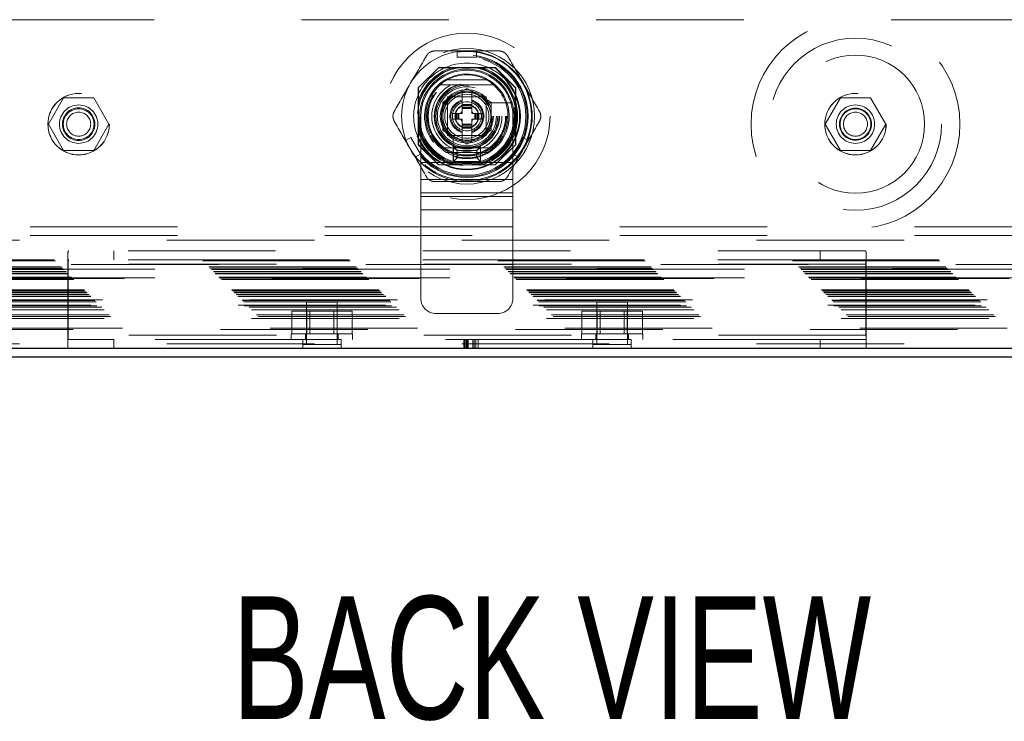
# Model space of a CAD drawing. Header units: inches. Extents: x 0.2 to 10.8, y 0.2 to 8.2.
# Tile 95 of 112: x 8.2 to 8.9, y 2.9 to 3.4. Entities that reach past the tile are written whole.
import ezdxf

# ---------------------------------------------------------------- set-up
doc = ezdxf.new("R2010")
doc.units = ezdxf.units.IN
doc.header["$MEASUREMENT"] = 0
doc.linetypes.add('HIDDEN', pattern=[0.075, 0.05, -0.025])
doc.layers.add('TEXT', color=140, linetype='Continuous')
doc.styles.add('SLDTEXTSTYLE0', font='TXT', dxfattribs={"width": 0.7})

msp = doc.modelspace()

# ---------------------------------------------------------------- linework, layer by layer
at = {"color": 7, "linetype": 'HIDDEN', "lineweight": 18}
for p, q in [((7.8073657, 3.3925154), (9.231949, 3.3925154)), ((8.5129874, 3.3708764), (8.5129874, 3.367101)), ((8.5261108, 3.367101), (8.5129874, 3.367101)), ((8.5261108, 3.3708764), (8.5261108, 3.367101)), ((8.5002994, 3.3600321), (8.4865908, 3.3463235)), ((8.5004493, 3.360182), (8.5002994, 3.3600321)), ((8.5387988, 3.3600321), (8.5002994, 3.3600321)), ((8.5389488, 3.360182), (8.5004493, 3.360182)), ((8.5525074, 3.3463235), (8.5387988, 3.3600321)), ((8.5526574, 3.3464734), (8.5389488, 3.360182)), ((8.4865908, 3.3463235), (8.4865908, 3.307824)), ((8.4867407, 3.3464734), (8.4867407, 3.3426826)), ((8.5015792, 3.3483992), (8.537519, 3.3483992)), ((8.5058611, 3.3516801), (8.5332371, 3.3516801)), ((8.5525074, 3.307824), (8.5525074, 3.3463235)), ((8.5526574, 3.307974), (8.5526574, 3.3464734)), ((8.235731, 3.3217237), (8.245979, 3.3394737)), ((8.245979, 3.3394737), (8.2664749, 3.3394737)), ((8.2664749, 3.3394737), (8.2767229, 3.3217237)), ((8.5326725, 3.3402004), (8.5064225, 3.3402004)), ((8.5064225, 3.3402004), (8.5064225, 3.3139504)), ((8.5065809, 3.3385285), (8.5161131, 3.3440319)), ((8.5099825, 3.3401971), (8.5291157, 3.3401971)), ((8.5161131, 3.3440319), (8.5162683, 3.3441215)), ((8.5162683, 3.3441215), (8.5195491, 3.3460157)), ((8.5162683, 3.3440626), (8.5162683, 3.3441215)), ((8.5162683, 3.338078), (8.5162683, 3.3440626)), ((8.52283, 3.3441215), (8.5195491, 3.3460157)), ((8.52283, 3.3440626), (8.52283, 3.3441215)), ((8.52283, 3.3441215), (8.5229851, 3.3440319)), ((8.52283, 3.338078), (8.52283, 3.3440626)), ((8.5229851, 3.3440319), (8.5325173, 3.3385285)), ((8.5326725, 3.3139504), (8.5326725, 3.3402004)), ((8.7626476, 3.3217237), (8.7728955, 3.3394737)), ((8.7728955, 3.3394737), (8.7933915, 3.3394737)), ((8.7933915, 3.3394737), (8.8036394, 3.3217237)), ((8.5064258, 3.3175071), (8.5064258, 3.3366404)), ((8.5162683, 3.3373915), (8.5162683, 3.338078)), ((8.5162683, 3.3302695), (8.5162683, 3.3373915)), ((8.5162683, 3.3351118), (8.52283, 3.3351118)), ((8.5162683, 3.3344557), (8.52283, 3.3344557)), ((8.5162683, 3.3341674), (8.52283, 3.3341674)), ((8.5162683, 3.3331035), (8.52283, 3.3331035)), ((8.52283, 3.3373915), (8.52283, 3.338078)), ((8.52283, 3.3302695), (8.52283, 3.3373915)), ((8.546747, 3.3362601), (8.5331399, 3.3362601)), ((8.4882975, 3.2958254), (8.4882975, 3.3270754)), ((8.5031449, 3.3215704), (8.5031449, 3.3325772)), ((8.5097066, 3.3290423), (8.5154137, 3.3290423)), ((8.5097066, 3.3251053), (8.5097066, 3.3290423)), ((8.5115111, 3.3290423), (8.5115111, 3.3251053)), ((8.5121672, 3.3290423), (8.5121672, 3.3251053)), ((8.5124555, 3.3290423), (8.5124555, 3.3251053)), ((8.5135194, 3.3290423), (8.5135194, 3.3251053)), ((8.5142153, 3.3290423), (8.5142153, 3.3251053)), ((8.5162683, 3.3324075), (8.52283, 3.3324075)), ((8.5236846, 3.3290423), (8.5293916, 3.3290423)), ((8.5248829, 3.3290423), (8.5248829, 3.3251053)), ((8.5255789, 3.3290423), (8.5255789, 3.3251053)), ((8.5266427, 3.3290423), (8.5266427, 3.3251053)), ((8.526931, 3.3290423), (8.526931, 3.3251053)), ((8.5275872, 3.3290423), (8.5275872, 3.3251053)), ((8.5293916, 3.3290423), (8.5293916, 3.3251053)), ((8.5359533, 3.3325772), (8.5359533, 3.3215704)), ((8.5507975, 3.2958254), (8.5507975, 3.3270754)), ((8.245979, 3.3039737), (8.235731, 3.3217237)), ((8.2767229, 3.3217237), (8.2664749, 3.3039737)), ((8.5097066, 3.3251053), (8.5154137, 3.3251053)), ((8.5162683, 3.3167561), (8.5162683, 3.323878)), ((8.5162683, 3.32174), (8.52283, 3.32174)), ((8.5162683, 3.321044), (8.52283, 3.321044)), ((8.5162683, 3.3199802), (8.52283, 3.3199802)), ((8.5162683, 3.3196919), (8.52283, 3.3196919)), ((8.52283, 3.3167561), (8.52283, 3.323878)), ((8.5236846, 3.3251053), (8.5293916, 3.3251053)), ((8.7728955, 3.3039737), (8.7626476, 3.3217237)), ((8.8036394, 3.3217237), (8.7933915, 3.3039737)), ((8.4783341, 3.3108551), (8.4816037, 3.3127427)), ((8.4816037, 3.3127427), (8.4881654, 3.3013776)), ((8.5064225, 3.3139504), (8.5326725, 3.3139504)), ((8.5161131, 3.3101156), (8.5065809, 3.315619)), ((8.5103628, 3.313483), (8.5103628, 3.2998759)), ((8.5162683, 3.3190357), (8.52283, 3.3190357)), ((8.5162683, 3.3160695), (8.5162683, 3.3167561)), ((8.5162683, 3.3100849), (8.5162683, 3.3160695)), ((8.52283, 3.3160695), (8.52283, 3.3167561)), ((8.52283, 3.3100849), (8.52283, 3.3160695)), ((8.5325173, 3.315619), (8.5229851, 3.3101156)), ((8.5509328, 3.3013776), (8.5574945, 3.3127427)), ((8.5607641, 3.3108551), (8.5574945, 3.3127427)), ((8.4865908, 3.307824), (8.5002994, 3.2941154)), ((8.4867407, 3.3114649), (8.4867407, 3.307974)), ((8.4867407, 3.307974), (8.5004493, 3.2942654)), ((8.5287141, 3.3064504), (8.5103808, 3.3064504)), ((8.5103808, 3.3064504), (8.5103808, 3.2964504)), ((8.5128808, 3.3039504), (8.5103808, 3.3064504)), ((8.5162683, 3.310026), (8.5161131, 3.3101156)), ((8.5162683, 3.310026), (8.5162683, 3.3100849)), ((8.5195491, 3.3081318), (8.5162683, 3.310026)), ((8.5195491, 3.3081318), (8.52283, 3.310026)), ((8.5229851, 3.3101156), (8.52283, 3.310026)), ((8.52283, 3.310026), (8.52283, 3.3100849)), ((8.5262141, 3.3039504), (8.5287141, 3.3064504)), ((8.5287141, 3.2964504), (8.5287141, 3.3064504)), ((8.5387988, 3.2941154), (8.5525074, 3.307824)), ((8.5525074, 3.307824), (8.5526574, 3.307974)), ((8.2664749, 3.3039737), (8.245979, 3.3039737)), ((8.4848958, 3.2994899), (8.4881654, 3.3013776)), ((8.5015792, 3.3057483), (8.537519, 3.3057483)), ((8.5058611, 3.3024675), (8.5332371, 3.3024675)), ((8.5262141, 3.3039504), (8.5128808, 3.3039504)), ((8.5128808, 3.3039504), (8.5128808, 3.2989504)), ((8.5262141, 3.2989504), (8.5262141, 3.3039504)), ((8.5542024, 3.2994899), (8.5509328, 3.3013776)), ((8.7933915, 3.3039737), (8.7728955, 3.3039737)), ((8.5507975, 3.2958254), (8.4882975, 3.2958254)), ((8.4882975, 3.2842372), (8.4882975, 3.2958254)), ((8.5507975, 3.2958254), (8.4882975, 3.2958254)), ((8.5002994, 3.2941154), (8.5387988, 3.2941154)), ((8.5004493, 3.2942654), (8.5039402, 3.2942654)), ((8.5128808, 3.2989504), (8.5103808, 3.2964504)), ((8.5103808, 3.2964504), (8.5287141, 3.2964504)), ((8.5128808, 3.2989504), (8.5262141, 3.2989504)), ((8.5262141, 3.2989504), (8.5287141, 3.2964504)), ((8.535158, 3.2942654), (8.5389488, 3.2942654)), ((8.5507975, 3.2842372), (8.5507975, 3.2958254)), ((8.5507975, 3.2842372), (8.4882975, 3.2842372)), ((8.4882975, 3.2751811), (8.4882975, 3.2842372)), ((8.5507975, 3.2751811), (8.5507975, 3.2842372)), ((8.5507975, 3.2751811), (8.4882975, 3.2751811)), ((8.4882975, 3.2520047), (8.4882975, 3.2751811)), ((8.5507975, 3.272649), (8.4882975, 3.272649)), ((8.5507975, 3.2520047), (8.5507975, 3.2751811)), ((8.5507975, 3.2635929), (8.4882975, 3.2635929)), ((7.6232407, 3.2521624), (9.416089, 3.2521624)), ((7.6232407, 3.2461624), (9.416089, 3.2461624)), ((8.5507975, 3.2520047), (8.4882975, 3.2520047)), ((8.4882975, 3.2037421), (8.4882975, 3.2520047)), ((8.5507975, 3.2520047), (8.4882975, 3.2520047)), ((8.5507975, 3.2037421), (8.5507975, 3.2520047)), ((9.416089, 3.2431624), (7.6232407, 3.2431624)), ((9.416089, 3.2431624), (7.6232407, 3.2431624)), ((8.2488315, 3.2327919), (8.2488315, 3.2267457)), ((8.7897788, 3.2357457), (8.2495509, 3.2357457)), ((8.2800815, 3.2297457), (8.2800815, 3.2357457)), ((8.7592482, 3.2357457), (8.7592482, 3.2297457)), ((8.7904982, 3.2327919), (8.7904982, 3.2267457)), ((9.4404448, 3.2289779), (7.5989256, 3.2289779)), ((9.4397276, 3.2297115), (7.5996375, 3.2297115)), ((7.6511157, 3.2265154), (9.388199, 3.2265154)), ((7.6511157, 3.2265154), (9.388199, 3.2265154)), ((8.7904982, 3.2267457), (8.2488315, 3.2267457)), ((8.2488315, 3.2267457), (8.2488315, 3.1787457)), ((8.2490474, 3.1787457), (8.2490474, 3.2267457)), ((8.7902823, 3.2267457), (8.2490474, 3.2267457)), ((8.7897788, 3.2297457), (8.2495509, 3.2297457)), ((8.7902823, 3.2267457), (8.7902823, 3.1787457)), ((8.7904982, 3.2267457), (8.7904982, 3.1787457)), ((9.4490965, 3.2203262), (7.5902739, 3.2203262)), ((9.4490965, 3.2203262), (7.5902739, 3.2203262)), ((9.4488556, 3.2205672), (7.5905149, 3.2205672)), ((9.4479263, 3.2214964), (7.5914441, 3.2214964)), ((9.4476382, 3.2217845), (7.5917322, 3.2217845)), ((9.4463094, 3.2231545), (7.5930853, 3.2231545)), ((9.4462366, 3.2231982), (7.5931506, 3.2231982)), ((9.4453084, 3.2241144), (7.5940621, 3.2241144)), ((9.4445353, 3.2248874), (7.5948351, 3.2248874)), ((7.607949, 3.2235154), (9.4313657, 3.2235154)), ((9.4530549, 3.2163679), (7.5863156, 3.2163679)), ((9.4522215, 3.2172012), (7.5871489, 3.2172012)), ((7.5871579, 3.2171953), (9.452197, 3.2171953)), ((7.5873246, 3.2173603), (9.4520558, 3.2173603)), ((9.4518049, 3.2176179), (7.5875656, 3.2176179)), ((9.4518049, 3.2176179), (7.5875656, 3.2176179)), ((9.4514211, 3.2180476), (7.5879589, 3.2180476)), ((9.4513882, 3.2180345), (7.5879822, 3.2180345)), ((7.607949, 3.2175154), (9.4313657, 3.2175154)), ((9.4631045, 3.2063004), (7.5762652, 3.2063004)), ((9.4619719, 3.2074509), (7.5773985, 3.2074509)), ((9.4615012, 3.2078798), (7.5778692, 3.2078798)), ((9.4615012, 3.2078798), (7.5778692, 3.2078798)), ((9.4606695, 3.2087533), (7.5787009, 3.2087533)), ((9.4599388, 3.209484), (7.5794317, 3.209484)), ((9.4680883, 3.2013345), (7.5712822, 3.2013345)), ((9.4672743, 3.2021485), (7.5720961, 3.2021485)), ((9.4671246, 3.2022981), (7.5722458, 3.2022981)), ((7.5724915, 3.2025256), (9.4668931, 3.2025256)), ((9.4645287, 3.2049015), (7.5748386, 3.2049015)), ((9.4644464, 3.2049254), (7.574924, 3.2049254)), ((9.4642909, 3.2051319), (7.5750796, 3.2051319)), ((8.4316649, 3.2009957), (8.4108315, 3.2009957)), ((8.4108315, 3.2009957), (8.4108315, 3.1723499)), ((8.4316649, 3.1723499), (8.4316649, 3.2009957)), ((8.6284982, 3.2009957), (8.6076649, 3.2009957)), ((8.6076649, 3.2009957), (8.6076649, 3.1723499)), ((8.6284982, 3.1723499), (8.6284982, 3.2009957)), ((9.4769066, 3.1925161), (7.5624638, 3.1925161)), ((9.4735309, 3.1958409), (7.5658395, 3.1958409)), ((9.471838, 3.1975848), (7.5675324, 3.1975848)), ((7.56852, 3.1985743), (9.4708542, 3.1985743)), ((9.4644464, 3.1990166), (7.574924, 3.1990166)), ((8.4007523, 3.1794957), (8.4007523, 3.1949124)), ((8.4110002, 3.1949124), (8.4007523, 3.1949124)), ((8.4110002, 3.1794957), (8.4110002, 3.1949124)), ((8.4314962, 3.1949124), (8.4110002, 3.1949124)), ((8.4130857, 3.1949124), (8.4130857, 3.1794957)), ((8.4294107, 3.1794957), (8.4294107, 3.1949124)), ((8.4314962, 3.1794957), (8.4314962, 3.1949124)), ((8.4417441, 3.1949124), (8.4314962, 3.1949124)), ((8.4417441, 3.1794957), (8.4417441, 3.1949124)), ((8.5403808, 3.1933254), (8.4987141, 3.1933254)), ((8.5975856, 3.1794957), (8.5975856, 3.1949124)), ((8.6078336, 3.1949124), (8.5975856, 3.1949124)), ((8.6078336, 3.1794957), (8.6078336, 3.1949124)), ((8.6283295, 3.1949124), (8.6078336, 3.1949124)), ((8.609919, 3.1949124), (8.609919, 3.1794957)), ((8.626244, 3.1794957), (8.626244, 3.1949124)), ((8.6283295, 3.1794957), (8.6283295, 3.1949124)), ((8.6385775, 3.1949124), (8.6283295, 3.1949124)), ((8.6385775, 3.1794957), (8.6385775, 3.1949124)), ((9.4780398, 3.1913829), (7.5613306, 3.1913829)), ((9.4735309, 3.189932), (7.5658395, 3.189932)), ((7.5524294, 3.1824471), (9.4869721, 3.1824471)), ((9.486043, 3.1833798), (7.5533275, 3.1833798)), ((8.4004149, 3.1794957), (8.4420815, 3.1794957)), ((8.4004149, 3.1794957), (8.4004149, 3.1757457)), ((8.4102065, 3.1794957), (8.4102065, 3.1757457)), ((8.4322899, 3.1757457), (8.4322899, 3.1794957)), ((8.4420815, 3.1757457), (8.4420815, 3.1794957)), ((8.5972482, 3.1794957), (8.6389149, 3.1794957)), ((8.5972482, 3.1794957), (8.5972482, 3.1757457)), ((8.6070399, 3.1794957), (8.6070399, 3.1757457)), ((8.6291232, 3.1757457), (8.6291232, 3.1794957)), ((8.6389149, 3.1757457), (8.6389149, 3.1794957)), ((9.416089, 3.1727457), (7.6232407, 3.1727457)), ((9.416089, 3.1727457), (7.6232407, 3.1727457)), ((8.7904982, 3.1787457), (8.2488315, 3.1787457)), ((8.2488315, 3.1787457), (8.2488315, 3.1757457)), ((8.2488315, 3.1697457), (8.2488315, 3.1757457)), ((8.2488315, 3.1757457), (8.2800815, 3.1757457)), ((8.7902823, 3.1787457), (8.2490474, 3.1787457)), ((8.2800815, 3.1757457), (8.2800815, 3.1697457)), ((8.4082274, 3.1757457), (8.2800815, 3.1757457)), ((8.4082274, 3.1757457), (8.434269, 3.1757457)), ((8.4082274, 3.1697457), (8.4082274, 3.1757457)), ((8.434269, 3.1697457), (8.434269, 3.1757457)), ((8.6050607, 3.1757457), (8.434269, 3.1757457)), ((8.5176046, 3.1697457), (8.5176046, 3.1757457)), ((8.5181373, 3.1757457), (8.5181373, 3.1697457)), ((8.5191169, 3.1697457), (8.5191169, 3.1757457)), ((8.5196477, 3.1697457), (8.5196477, 3.1757457)), ((8.5203395, 3.1697457), (8.5203395, 3.1757457)), ((8.5236695, 3.1697457), (8.5236695, 3.1757457)), ((8.5245028, 3.1697457), (8.5245028, 3.1757457)), ((8.5256001, 3.1697457), (8.5256001, 3.1757457)), ((8.5271606, 3.1697457), (8.5271606, 3.1757457)), ((8.6050607, 3.1757457), (8.6311024, 3.1757457)), ((8.6050607, 3.1697457), (8.6050607, 3.1757457)), ((8.6311024, 3.1697457), (8.6311024, 3.1757457)), ((8.7592482, 3.1757457), (8.6311024, 3.1757457)), ((8.7592482, 3.1697457), (8.7592482, 3.1757457)), ((8.7592482, 3.1757457), (8.7904982, 3.1757457)), ((8.7904982, 3.1787457), (8.7904982, 3.1757457)), ((8.7904982, 3.1757457), (8.7904982, 3.1697457)), ((8.434269, 3.1723499), (8.4082274, 3.1723499)), ((8.6311024, 3.1723499), (8.6050607, 3.1723499))]:
    msp.add_line(p, q, dxfattribs=at)
at = {"color": 7, "linetype": 'Continuous', "lineweight": 25}
for p, q in [((7.5256649, 3.1697457), (9.5106649, 3.1697457)), ((9.5136649, 3.1637457), (7.5256649, 3.1637457))]:
    msp.add_line(p, q, dxfattribs=at)
at = {"color": 7, "linetype": 'HIDDEN', "lineweight": 18, "flags": 128}
msp.add_lwpolyline([(8.490602, 3.3103612), (8.4879623, 3.3161415), (8.486624, 3.3213135)], dxfattribs=at)
at = {"color": 7, "linetype": 'HIDDEN', "lineweight": 18}
for centre, radius in [((8.7831435, 3.3217237), 0.0708333), ((8.5195491, 3.3270738), 0.0564167), ((8.7831435, 3.3217237), 0.0583333), ((8.5195491, 3.3270738), 0.0459318), ((8.5196574, 3.3272654), 0.04375), ((8.5195491, 3.3270738), 0.0415329), ((8.5195491, 3.3270738), 0.0415026), ((8.5195491, 3.3270738), 0.0408935), ((8.5195491, 3.3270738), 0.0400262), ((8.7831435, 3.3217237), 0.046875), ((8.5195491, 3.3270738), 0.0362814), ((8.5195491, 3.3270738), 0.0362533), ((8.5195491, 3.3270738), 0.0358174), ((8.5195491, 3.3270738), 0.0328084), ((8.5195491, 3.3270738), 0.0321054), ((8.5195491, 3.3270738), 0.0270669), ((8.5195491, 3.3270738), 0.0264108), ((8.5195491, 3.3270738), 0.0262467), ((8.5195491, 3.3270738), 0.0237861), ((8.5195491, 3.3270738), 0.0221457), ((8.5195491, 3.3270738), 0.0218176), ((8.5195491, 3.3270738), 0.0209974), ((8.5195491, 3.3270738), 0.0200131), ((8.256199, 3.321682), 0.0208333), ((8.2562269, 3.3217237), 0.0208333), ((8.5195491, 3.3270738), 0.0180446), ((8.5195491, 3.3270738), 0.0172244), ((8.5195491, 3.3270738), 0.0149278), ((8.7831157, 3.321682), 0.0208333), ((8.7831435, 3.3217237), 0.0208333), ((8.2562269, 3.3217237), 0.0130208), ((8.2562269, 3.3217237), 0.0110417), ((8.5195491, 3.3270738), 0.0098425), ((8.5195491, 3.3270738), 0.0080659), ((8.5195491, 3.3270738), 0.0078297), ((8.7831435, 3.3217237), 0.0130208), ((8.2562269, 3.3217237), 0.0104167), ((8.2562269, 3.3217237), 0.0081625), ((8.7831435, 3.3217237), 0.0108333), ((8.7831435, 3.3217237), 0.0104167), ((8.7831435, 3.3217237), 0.0081625)]:
    msp.add_circle(centre, radius, dxfattribs=at)
for centre, radius, start, end in [((8.5195491, 3.3270738), 0.0442913, 90, 150), ((8.5195491, 3.3270738), 0.0442913, 30, 90), ((8.5195491, 3.3270738), 0.0334252, 92.9225351, 176.8245609), ((8.5195491, 3.3270738), 0.0344488, 106.7274092, 164.9966295), ((8.5195491, 3.3270738), 0.0337927, 100.0116941, 167.5631019), ((8.5195491, 3.3270738), 0.0360892, 114.6199773, 155.3800227), ((8.5195491, 3.3270738), 0.0360892, 65.3800227, 114.6199773), ((8.5195491, 3.3270738), 0.0334252, 4.5398762, 80.6100594), ((8.5195491, 3.3270738), 0.0337927, 0, 79.5674603), ((8.5195491, 3.3270738), 0.0344488, 0, 75.509392), ((8.5195491, 3.3270738), 0.0360892, 24.6199773, 65.3800227), ((8.5195491, 3.3270738), 0.0319882, 16.6891712, 253.3108288), ((8.5195475, 3.3270754), 0.03125, 0, 180), ((8.5195491, 3.3270738), 0.0287073, 18.6629249, 251.3370751), ((8.5195491, 3.3270738), 0.0281573, 60.9137041, 119.0862959), ((8.5195491, 3.3270738), 0.0442913, 150, 210), ((8.5195491, 3.3270738), 0.0278871, 129.6282317, 230.3717683), ((8.5195491, 3.3270738), 0.0278871, 309.6282317, 50.3717683), ((8.5195491, 3.3270738), 0.0442913, 330, 30), ((8.5195491, 3.3270738), 0.0360892, 155.3800227, 204.6199773), ((8.5195491, 3.3270738), 0.0164042, 34.0557977, 235.9442023), ((8.5195491, 3.3270738), 0.0162402, 126.0911572, 143.9088428), ((8.5195491, 3.3270738), 0.0162402, 53.9088428, 126.0911572), ((8.5195491, 3.3270738), 0.0173027, 100.9302482, 101.4540928), ((8.5195491, 3.3270738), 0.0173027, 78.5459072, 79.0697518), ((8.5195491, 3.3270738), 0.0162402, 36.0911572, 53.9088428), ((8.5195491, 3.3270738), 0.0360892, 335.3800227, 24.6199773), ((8.5195491, 3.3270738), 0.0173027, 138.5459072, 161.4540928), ((8.5195491, 3.3270738), 0.0162402, 143.9088428, 216.0911572), ((8.5195491, 3.3270738), 0.0114829, 106.6015496, 253.3984504), ((8.5195491, 3.3270738), 0.0108268, 107.6397014, 252.3602986), ((8.5195491, 3.3270738), 0.0287073, 251.3370751, 18.6629249), ((8.5195491, 3.3270738), 0.0319882, 253.3108288, 16.6891712), ((8.5195491, 3.3270738), 0.0164042, 235.9442023, 34.0557977), ((8.5195491, 3.3270738), 0.0114829, 286.6015496, 73.3984504), ((8.5195491, 3.3270738), 0.0108268, 287.6397014, 72.3602986), ((8.5195491, 3.3270738), 0.0173027, 18.5459072, 41.4540928), ((8.5195491, 3.3270738), 0.0162402, 323.9088428, 36.0911572), ((8.5195491, 3.3270738), 0.0045801, 135.7524991, 154.5451681), ((8.5195491, 3.3270738), 0.0045801, 25.4548319, 44.2475009), ((8.5195491, 3.3270738), 0.0337927, 280.5634553, 0), ((8.5195491, 3.3270738), 0.0344488, 284.5866637, 0), ((8.5195491, 3.3270738), 0.0337927, 192.5926332, 259.6478941), ((8.5195491, 3.3270738), 0.0173027, 198.5459072, 221.4540928), ((8.5195491, 3.3270738), 0.0045801, 205.4548319, 224.2475009), ((8.5195491, 3.3270738), 0.0045801, 315.7524991, 334.5451681), ((8.5195491, 3.3270738), 0.0334252, 276.8057278, 352.9672662), ((8.5195491, 3.3270738), 0.0173027, 318.5459072, 341.4540928), ((8.5195491, 3.3270738), 0.0344488, 195.9989206, 253.2663805), ((8.5195491, 3.3270738), 0.0162402, 216.0911572, 233.9088428), ((8.5195491, 3.3270738), 0.0162402, 233.9088428, 306.0911572), ((8.5195491, 3.3270738), 0.0162402, 306.0911572, 323.9088428), ((8.5195491, 3.3270738), 0.0360892, 204.6199773, 245.3800227), ((8.5195491, 3.3270738), 0.0334252, 210, 265.2496271), ((8.5195491, 3.3270738), 0.0173027, 258.5459072, 259.0697518), ((8.5195491, 3.3270738), 0.0173027, 280.9302482, 281.4540928), ((8.5195491, 3.3270738), 0.0360892, 294.6199773, 335.3800227), ((8.5195491, 3.3270738), 0.0442913, 210, 270), ((8.5195491, 3.3270738), 0.0281573, 240.9137041, 299.0862959), ((8.5195491, 3.3270738), 0.0442913, 270, 330), ((8.5195491, 3.3270738), 0.0360892, 245.3800227, 294.6199773), ((8.4987141, 3.2037421), 0.0104167, 180, 270), ((8.5403808, 3.2037421), 0.0104167, 270, 0)]:
    msp.add_arc(centre, radius, start, end, dxfattribs=at)
for points in [[(8.4811917, 3.3492194), (8.4848363, 3.3555321), (8.4884653, 3.3618177), (8.4920833, 3.3680843)], [(8.4977659, 3.3713651), (8.5050018, 3.3713651), (8.5122598, 3.3713651), (8.5195491, 3.3713651)], [(8.5195491, 3.3713651), (8.5268384, 3.3713651), (8.5340964, 3.3713651), (8.5413323, 3.3713651)], [(8.5579065, 3.3492194), (8.5542619, 3.3555321), (8.5506329, 3.3618177), (8.5470149, 3.3680843)], [(8.4703001, 3.3303546), (8.4739181, 3.3366211), (8.477547, 3.3429067), (8.4811917, 3.3492194)], [(8.5687982, 3.3303546), (8.5651802, 3.3366211), (8.5615512, 3.3429067), (8.5579065, 3.3492194)], [(8.5154137, 3.3290423), (8.5156942, 3.3290423), (8.5159781, 3.3290423), (8.5162683, 3.3290423)], [(8.5162683, 3.3302695), (8.5162683, 3.3298852), (8.5162683, 3.3294855), (8.5162683, 3.3290423)], [(8.52283, 3.3302695), (8.52283, 3.3298852), (8.52283, 3.3294855), (8.52283, 3.3290423)], [(8.52283, 3.3290423), (8.5231201, 3.3290423), (8.523404, 3.3290423), (8.5236846, 3.3290423)], [(8.4811917, 3.3049281), (8.477547, 3.3112408), (8.4739181, 3.3175264), (8.4703001, 3.3237929)], [(8.5154137, 3.3251053), (8.5156942, 3.3251053), (8.5159781, 3.3251053), (8.5162683, 3.3251053)], [(8.5162683, 3.3251053), (8.5162683, 3.324662), (8.5162683, 3.3242623), (8.5162683, 3.323878)], [(8.52283, 3.3251053), (8.5231201, 3.3251053), (8.523404, 3.3251053), (8.5236846, 3.3251053)], [(8.52283, 3.3251053), (8.52283, 3.324662), (8.52283, 3.3242623), (8.52283, 3.323878)], [(8.5687982, 3.3237929), (8.5651802, 3.3175264), (8.5615512, 3.3112408), (8.5579065, 3.3049281)], [(8.4920833, 3.2860633), (8.4884653, 3.2923298), (8.4848363, 3.2986154), (8.4811917, 3.3049281)], [(8.5579065, 3.3049281), (8.5542619, 3.2986154), (8.5506329, 3.2923298), (8.5470149, 3.2860633)], [(8.5195491, 3.2827824), (8.5122598, 3.2827824), (8.5050018, 3.2827824), (8.4977659, 3.2827824)], [(8.5413323, 3.2827824), (8.5340964, 3.2827824), (8.5268384, 3.2827824), (8.5195491, 3.2827824)]]:
    msp.add_open_spline(points, degree=3, dxfattribs=at)
for points, knots in [([(8.4920833, 3.3680843), (8.4923709, 3.3685823), (8.4927173, 3.3690337), (8.4935265, 3.3698444), (8.4939882, 3.3701989), (8.4949771, 3.3707704), (8.4955179, 3.3709944), (8.49662, 3.3712894), (8.4971908, 3.3713651), (8.4977659, 3.3713651)], [0, 0, 0, 0, 0.25, 0.25, 0.5, 0.5, 0.75, 0.75, 1, 1, 1, 1]), ([(8.5413323, 3.3713651), (8.5419074, 3.3713651), (8.5424716, 3.3712908), (8.5435783, 3.3709953), (8.5441161, 3.3707727), (8.5451055, 3.370202), (8.5455699, 3.3698457), (8.5463764, 3.3690388), (8.5467274, 3.3685823), (8.5470149, 3.3680843)], [0, 0, 0, 0, 0.25, 0.25, 0.5, 0.5, 0.75, 0.75, 1, 1, 1, 1]), ([(8.5045144, 3.3598822), (8.5069145, 3.3598822), (8.5093566, 3.3598822), (8.5131076, 3.3598822), (8.5143726, 3.3598822), (8.5169362, 3.3598822), (8.518245, 3.3598822), (8.5221435, 3.3598822), (8.5246917, 3.3598822), (8.5297039, 3.3598822), (8.5321801, 3.3598822), (8.5345838, 3.3598822)], [0, 0, 0, 0, 0.25, 0.25, 0.375, 0.375, 0.5, 0.5, 0.75, 0.75, 1, 1, 1, 1]), ([(8.5017626, 3.3485524), (8.5019348, 3.348695), (8.5021675, 3.3489239), (8.5027358, 3.3494549), (8.5030712, 3.3497553), (8.503793, 3.3503403), (8.5041849, 3.3506307), (8.5050026, 3.35118), (8.5054258, 3.3514379), (8.5058611, 3.3516801)], [0, 0, 0, 0, 0.25, 0.25, 0.5, 0.5, 0.75, 0.75, 1, 1, 1, 1]), ([(8.5373356, 3.3485524), (8.5371635, 3.348695), (8.5369307, 3.3489239), (8.5363624, 3.3494549), (8.536027, 3.3497553), (8.5353052, 3.3503403), (8.5349134, 3.3506307), (8.5340956, 3.35118), (8.5336725, 3.3514379), (8.5332371, 3.3516801)], [0, 0, 0, 0, 0.25, 0.25, 0.5, 0.5, 0.75, 0.75, 1, 1, 1, 1]), ([(8.4867407, 3.3421085), (8.4867407, 3.3397084), (8.4867407, 3.3372663), (8.4867407, 3.3335153), (8.4867407, 3.3322503), (8.4867407, 3.3296867), (8.4867407, 3.3283779), (8.4867407, 3.3244794), (8.4867407, 3.3219312), (8.4867407, 3.3169189), (8.4867407, 3.3144428), (8.4867407, 3.3120391)], [0, 0, 0, 0, 0.25, 0.25, 0.375, 0.375, 0.5, 0.5, 0.75, 0.75, 1, 1, 1, 1]), ([(8.5523575, 3.3421085), (8.5523575, 3.3397084), (8.5523575, 3.3372663), (8.5523575, 3.3335153), (8.5523575, 3.3322503), (8.5523575, 3.3296867), (8.5523575, 3.3283779), (8.5523575, 3.3244794), (8.5523575, 3.3219312), (8.5523575, 3.3169189), (8.5523575, 3.3144428), (8.5523575, 3.3120391)], [0, 0, 0, 0, 0.25, 0.25, 0.375, 0.375, 0.5, 0.5, 0.75, 0.75, 1, 1, 1, 1]), ([(8.5031449, 3.3365447), (8.5031579, 3.3365522), (8.5032313, 3.3365946), (8.5034361, 3.3367128), (8.5035658, 3.3367877), (8.5039832, 3.3370287), (8.5042972, 3.33721), (8.5052584, 3.3377649), (8.5059199, 3.3381469), (8.5065809, 3.3385285)], [0, 0, 0, 0, 0.125, 0.125, 0.25, 0.25, 0.5, 0.5, 1, 1, 1, 1]), ([(8.5031449, 3.3325772), (8.5031449, 3.3333407), (8.5031449, 3.334105), (8.5031449, 3.3352156), (8.5031449, 3.3355798), (8.5031449, 3.3360569), (8.5031449, 3.3362079), (8.5031449, 3.336445), (8.5031449, 3.3365297), (8.5031449, 3.3365447)], [0, 0, 0, 0, 0.5, 0.5, 0.75, 0.75, 0.875, 0.875, 1, 1, 1, 1]), ([(8.5325173, 3.3385285), (8.5331785, 3.3381468), (8.5338404, 3.3377646), (8.5348022, 3.3372093), (8.5351177, 3.3370272), (8.5355308, 3.3367887), (8.5356616, 3.3367131), (8.5358669, 3.3365946), (8.5359403, 3.3365523), (8.5359533, 3.3365447)], [0, 0, 0, 0, 0.5, 0.5, 0.75, 0.75, 0.875, 0.875, 1, 1, 1, 1]), ([(8.5359533, 3.3365447), (8.5359533, 3.3365297), (8.5359533, 3.336445), (8.5359533, 3.3362086), (8.5359533, 3.3360588), (8.5359533, 3.3355767), (8.5359533, 3.3352141), (8.5359533, 3.3341043), (8.5359533, 3.3333405), (8.5359533, 3.3325772)], [0, 0, 0, 0, 0.125, 0.125, 0.25, 0.25, 0.5, 0.5, 1, 1, 1, 1]), ([(8.546747, 3.3362601), (8.547191, 3.3362601), (8.5476259, 3.3362601), (8.5484512, 3.3362601), (8.5488302, 3.3362601), (8.5497974, 3.3362601), (8.5501899, 3.3362601), (8.5501899, 3.3362601)], [0, 0, 0, 0, 0.25, 0.25, 0.5, 0.5, 1, 1, 1, 1]), ([(8.4703001, 3.3237929), (8.4700125, 3.324291), (8.4697948, 3.3248167), (8.4694974, 3.3259228), (8.4694212, 3.3264999), (8.4694207, 3.3276421), (8.4694972, 3.3282224), (8.4697927, 3.3293244), (8.4700125, 3.3298565), (8.4703001, 3.3303546)], [0, 0, 0, 0, 0.25, 0.25, 0.5, 0.5, 0.75, 0.75, 1, 1, 1, 1]), ([(8.5687982, 3.3303546), (8.5690857, 3.3298566), (8.5693034, 3.3293308), (8.5696009, 3.3282247), (8.569677, 3.3276476), (8.5696775, 3.3265054), (8.5696011, 3.3259251), (8.5693055, 3.3248231), (8.5690857, 3.324291), (8.5687982, 3.3237929)], [0, 0, 0, 0, 0.25, 0.25, 0.5, 0.5, 0.75, 0.75, 1, 1, 1, 1]), ([(8.5031449, 3.3176028), (8.5031449, 3.3176178), (8.5031449, 3.3177025), (8.5031449, 3.317939), (8.5031449, 3.3180888), (8.5031449, 3.3185708), (8.5031449, 3.3189334), (8.5031449, 3.3200432), (8.5031449, 3.320807), (8.5031449, 3.3215704)], [0, 0, 0, 0, 0.125, 0.125, 0.25, 0.25, 0.5, 0.5, 1, 1, 1, 1]), ([(8.5359533, 3.3215704), (8.5359533, 3.3208069), (8.5359533, 3.3200425), (8.5359533, 3.3189319), (8.5359533, 3.3185677), (8.5359533, 3.3180906), (8.5359533, 3.3179396), (8.5359533, 3.3177026), (8.5359533, 3.3176178), (8.5359533, 3.3176028)], [0, 0, 0, 0, 0.5, 0.5, 0.75, 0.75, 0.875, 0.875, 1, 1, 1, 1]), ([(8.5065809, 3.315619), (8.5059197, 3.3160008), (8.5052578, 3.3163829), (8.504296, 3.3169382), (8.5039805, 3.3171203), (8.5035674, 3.3173589), (8.5034366, 3.3174344), (8.5032313, 3.3175529), (8.5031579, 3.3175953), (8.5031449, 3.3176028)], [0, 0, 0, 0, 0.5, 0.5, 0.75, 0.75, 0.875, 0.875, 1, 1, 1, 1]), ([(8.5359533, 3.3176028), (8.5359403, 3.3175953), (8.535867, 3.3175529), (8.5356622, 3.3174347), (8.5355325, 3.3173598), (8.535115, 3.3171188), (8.534801, 3.3169375), (8.5338398, 3.3163826), (8.5331784, 3.3160007), (8.5325173, 3.315619)], [0, 0, 0, 0, 0.125, 0.125, 0.25, 0.25, 0.5, 0.5, 1, 1, 1, 1]), ([(8.5058611, 3.3024675), (8.5054262, 3.3027094), (8.5050048, 3.3029663), (8.5041934, 3.3035108), (8.5037987, 3.3038028), (8.5030728, 3.3043908), (8.5027378, 3.3046909), (8.5021704, 3.3052209), (8.5019349, 3.3054525), (8.5017626, 3.3055951)], [0, 0, 0, 0, 0.25, 0.25, 0.5, 0.5, 0.75, 0.75, 1, 1, 1, 1]), ([(8.5103628, 3.296433), (8.5103628, 3.296433), (8.5103628, 3.2965274), (8.5103628, 3.2968842), (8.5103628, 3.2971476), (8.5103628, 3.2977891), (8.5103628, 3.2981723), (8.5103628, 3.298991), (8.5103628, 3.2994322), (8.5103628, 3.2998759)], [0, 0, 0, 0, 0.25, 0.25, 0.5, 0.5, 0.75, 0.75, 1, 1, 1, 1]), ([(8.5332371, 3.3024675), (8.5336721, 3.3027094), (8.5340935, 3.3029663), (8.5349048, 3.3035108), (8.5352995, 3.3038028), (8.5360254, 3.3043908), (8.5363604, 3.3046909), (8.5369278, 3.3052209), (8.5371634, 3.3054525), (8.5373356, 3.3055951)], [0, 0, 0, 0, 0.25, 0.25, 0.5, 0.5, 0.75, 0.75, 1, 1, 1, 1]), ([(8.5045144, 3.2942654), (8.5069145, 3.2942654), (8.5093566, 3.2942654), (8.5131076, 3.2942654), (8.5143726, 3.2942654), (8.5169362, 3.2942654), (8.518245, 3.2942654), (8.5221435, 3.2942654), (8.5246917, 3.2942654), (8.5297039, 3.2942654), (8.5321801, 3.2942654), (8.5345838, 3.2942654)], [0, 0, 0, 0, 0.25, 0.25, 0.375, 0.375, 0.5, 0.5, 0.75, 0.75, 1, 1, 1, 1]), ([(8.4977659, 3.2827824), (8.4971908, 3.2827824), (8.4966266, 3.2828568), (8.49552, 3.2831522), (8.4949822, 3.2833748), (8.4939927, 3.2839455), (8.4935284, 3.2843018), (8.4927218, 3.2851087), (8.4923709, 3.2855652), (8.4920833, 3.2860633)], [0, 0, 0, 0, 0.25, 0.25, 0.5, 0.5, 0.75, 0.75, 1, 1, 1, 1]), ([(8.5470149, 3.2860633), (8.5467274, 3.2855652), (8.5463809, 3.2851138), (8.5455717, 3.2843031), (8.5451101, 3.2839487), (8.5441211, 3.2833771), (8.5435803, 3.2831532), (8.5424782, 3.2828581), (8.5419075, 3.2827824), (8.5413323, 3.2827824)], [0, 0, 0, 0, 0.25, 0.25, 0.5, 0.5, 0.75, 0.75, 1, 1, 1, 1]), ([(8.2495509, 3.2357457), (8.2494155, 3.2357457), (8.2493013, 3.2356823), (8.2491118, 3.235429), (8.249036, 3.2352355), (8.248924, 3.234732), (8.2488868, 3.2344226), (8.2488403, 3.2336857), (8.2488315, 3.2332622), (8.2488315, 3.2327919)], [0, 0, 0, 0, 0.25, 0.25, 0.5, 0.5, 0.75, 0.75, 1, 1, 1, 1]), ([(8.7904982, 3.2327919), (8.7904982, 3.2332621), (8.7904895, 3.2336794), (8.7904439, 3.2344119), (8.7904061, 3.2347294), (8.7902944, 3.2352337), (8.7902207, 3.235424), (8.7900301, 3.2356814), (8.7899143, 3.2357457), (8.7897788, 3.2357457)], [0, 0, 0, 0, 0.25, 0.25, 0.5, 0.5, 0.75, 0.75, 1, 1, 1, 1]), ([(8.2490474, 3.2267457), (8.2490474, 3.227145), (8.2490565, 3.227537), (8.2490948, 3.2282668), (8.2491242, 3.2286005), (8.2492063, 3.2291523), (8.2492598, 3.2293738), (8.2493889, 3.2296686), (8.2494658, 3.2297457), (8.2495509, 3.2297457)], [0, 0, 0, 0, 0.25, 0.25, 0.5, 0.5, 0.75, 0.75, 1, 1, 1, 1]), ([(8.7897788, 3.2297457), (8.789864, 3.2297457), (8.7899399, 3.2296703), (8.79007, 3.2293741), (8.7901231, 3.2291541), (8.7902465, 3.2283261), (8.7902823, 3.2275444), (8.7902823, 3.2267457)], [0, 0, 0, 0, 0.25, 0.25, 0.5, 0.5, 1, 1, 1, 1]), ([(8.2488315, 3.1714962), (8.2488315, 3.1719162), (8.248847, 3.1723942), (8.2488914, 3.173462), (8.2489208, 3.1740576), (8.2489754, 3.1753042), (8.2490012, 3.1759662), (8.2490373, 3.1773395), (8.2490474, 3.178037), (8.2490474, 3.1787457)], [0, 0, 0, 0, 0.25, 0.25, 0.5, 0.5, 0.75, 0.75, 1, 1, 1, 1]), ([(8.7902823, 3.1787457), (8.7902823, 3.178037), (8.7902924, 3.1773425), (8.7903281, 3.1759808), (8.7903541, 3.1753096), (8.7904087, 3.1740626), (8.7904378, 3.1734741), (8.7904827, 3.172396), (8.7904982, 3.1719162), (8.7904982, 3.1714962)], [0, 0, 0, 0, 0.25, 0.25, 0.5, 0.5, 0.75, 0.75, 1, 1, 1, 1])]:
    msp.add_open_spline(points, degree=3, knots=knots, dxfattribs=at)

# ---------------------------------------------------------------- texts
at = {"layer": 'TEXT', "insert": (8.5770654, 3.0016665), "char_height": 0.08333333, "attachment_point": 2, "style": 'SLDTEXTSTYLE0'}
msp.add_mtext('BACK VIEW', dxfattribs=at)

doc.saveas('drawing.dxf')
